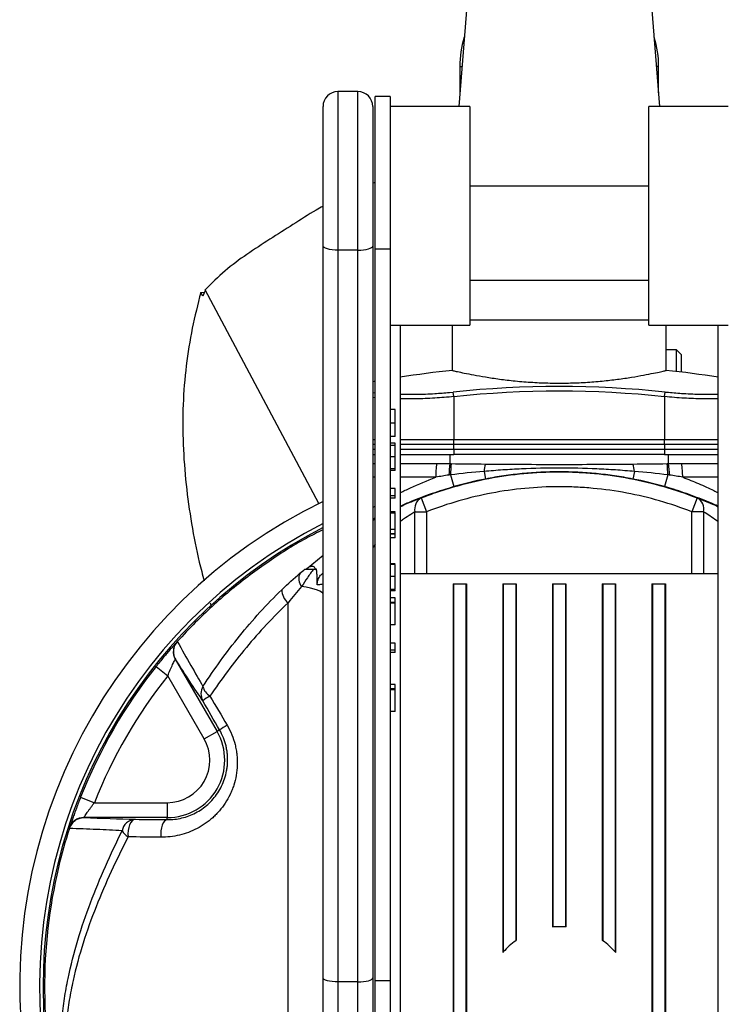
# Model space of a CAD drawing. Header units: millimetres. Extents: x 16 to 240, y 25 to 572.
# Tile 2 of 4: x 20 to 161, y 188 to 386. Entities that reach past the tile are written whole.
import ezdxf

# ---------------------------------------------------------------- set-up
doc = ezdxf.new("R2010")
doc.units = ezdxf.units.MM

msp = doc.modelspace()

# ---------------------------------------------------------------- linework, layer by layer
at = {"color": 7, "linetype": 'Continuous', "lineweight": 25}
for p, q in [((112.5, 424.35), (108.04, 368.57)), ((148.48, 368.57), (144.02, 424.35)), ((108.26, 376.59), (108.26, 371.32)), ((148.26, 371.32), (148.26, 376.59)), ((87.76, 371.57), (83.76, 371.57)), ((94.26, 370.57), (91.26, 370.57)), ((91.26, 339.95), (91.26, 370.57)), ((94.26, 370.57), (94.26, 339.95)), ((80.76, 340.5), (80.76, 368.57)), ((90.76, 368.57), (90.76, 340.5)), ((110.26, 368.57), (94.26, 368.57)), ((110.26, 368.57), (110.26, 324.57)), ((162.26, 368.57), (146.26, 368.57)), ((146.26, 346.57), (146.26, 368.57)), ((91.26, 353.3), (90.76, 353.16)), ((146.26, 352.57), (110.26, 352.57)), ((146.26, 324.57), (146.26, 346.57)), ((80.76, 193.3), (80.76, 340.5)), ((87.76, 339.67), (83.76, 339.67)), ((83.76, 339.67), (83.76, 192.47)), ((87.76, 192.47), (87.76, 339.67)), ((90.76, 340.5), (90.76, 193.3)), ((91.26, 339.95), (94.26, 339.95)), ((91.26, 192.75), (91.26, 339.95)), ((94.26, 339.95), (94.26, 192.75)), ((146.26, 333.57), (110.26, 333.57)), ((56.17, 331.15), (56.9, 331.23)), ((56.57, 330.4), (56.17, 331.15)), ((79.93, 288.71), (57.09, 331.7)), ((146.26, 325.57), (110.26, 325.57)), ((94.26, 324.57), (110.26, 324.57)), ((96.26, 324.57), (96.26, 148.57)), ((106.76, 324.57), (106.76, 315.46)), ((146.26, 324.57), (162.26, 324.57)), ((149.76, 315.46), (149.76, 324.57)), ((160.26, 148.57), (160.26, 324.57)), ((151.84, 319.59), (149.76, 319.59)), ((152.76, 318.67), (151.84, 319.59)), ((151.84, 315.24), (151.84, 319.59)), ((152.76, 318.67), (152.76, 315.14)), ((91.26, 313.29), (90.76, 313.2)), ((90.76, 311.02), (91.26, 310.98)), ((107.06, 310.2), (106.96, 311.12)), ((149.46, 310.2), (149.56, 311.12)), ((107.06, 310.2), (107.06, 301.57)), ((149.46, 310.2), (149.46, 301.57)), ((95.26, 307.64), (94.26, 307.64)), ((95.26, 304.88), (94.26, 304.88)), ((95.26, 302.2), (94.26, 302.2)), ((107.06, 300.57), (107.06, 301.57)), ((107.06, 301.57), (149.46, 301.57)), ((149.46, 300.57), (149.46, 301.57)), ((91.26, 300.57), (90.76, 300.57)), ((95.26, 300.81), (94.26, 300.81)), ((95.26, 300.4), (94.26, 300.4)), ((107.06, 300.57), (96.26, 300.57)), ((149.46, 300.57), (107.06, 300.57)), ((107.06, 299.57), (107.06, 300.57)), ((149.46, 299.57), (107.06, 299.57)), ((107.06, 299.57), (107.06, 298.57)), ((160.26, 300.57), (149.46, 300.57)), ((149.46, 300.57), (149.46, 299.57)), ((149.46, 299.57), (149.46, 298.57)), ((90.76, 298.57), (91.26, 298.57)), ((95.26, 298.06), (94.26, 298.06)), ((96.26, 298.57), (106.26, 298.57)), ((106.26, 298.57), (106.26, 296.73)), ((106.26, 298.57), (107.06, 298.57)), ((149.46, 298.57), (107.06, 298.57)), ((149.46, 298.57), (150.26, 298.57)), ((150.26, 296.73), (150.26, 298.57)), ((150.26, 298.57), (160.26, 298.57)), ((95.26, 295.68), (94.26, 295.68)), ((95.26, 295.37), (94.26, 295.37)), ((95.26, 295.37), (95.26, 295.68)), ((113.15, 295.15), (113.45, 293.63)), ((143.37, 295.15), (143.07, 293.63)), ((106.41, 294.46), (107.09, 292.09)), ((150.11, 294.46), (149.43, 292.09)), ((95.26, 291.72), (94.26, 291.72)), ((95.26, 290.24), (95.26, 291.72)), ((95.26, 290.24), (94.26, 290.24)), ((95.26, 289.77), (94.26, 289.77)), ((95.26, 289.77), (95.26, 290.24)), ((100.49, 289.82), (101.59, 287.02)), ((156.03, 289.82), (154.93, 287.02)), ((90.76, 285.26), (91.26, 285.53)), ((95.26, 287.04), (94.26, 287.04)), ((95.26, 286.74), (94.26, 286.74)), ((95.26, 283.45), (95.26, 286.74)), ((99.25, 287.02), (101.59, 287.02)), ((101.59, 287.02), (101.59, 274.57)), ((154.93, 274.57), (154.93, 287.02)), ((157.27, 287.02), (154.93, 287.02)), ((95.26, 283.45), (94.26, 283.45)), ((95.26, 282.63), (95.26, 283.45)), ((95.26, 282.63), (94.26, 282.63)), ((95.26, 282.53), (94.26, 282.53)), ((95.26, 281.81), (94.26, 281.81)), ((95.26, 281.81), (95.26, 282.53)), ((79.09, 275.48), (79.45, 275.48)), ((95.26, 276.56), (94.26, 276.56)), ((95.26, 276.46), (94.26, 276.46)), ((95.26, 274.04), (94.26, 274.04)), ((160.26, 274.57), (96.26, 274.57)), ((95.26, 271.43), (94.26, 271.43)), ((106.9, 272.57), (107.01, 272.57)), ((106.9, 272.57), (106.9, 148.57)), ((107.01, 272.57), (107.01, 148.57)), ((107.01, 272.57), (109.51, 272.57)), ((109.51, 272.57), (109.51, 148.57)), ((109.51, 272.57), (109.61, 272.57)), ((109.61, 272.57), (109.61, 148.57)), ((116.9, 272.57), (116.9, 198.37)), ((116.9, 272.57), (117.01, 272.57)), ((117.01, 272.57), (117.01, 198.49)), ((117.01, 272.57), (119.51, 272.57)), ((119.51, 272.57), (119.51, 200.76)), ((119.51, 272.57), (119.61, 272.57)), ((119.61, 272.57), (119.61, 200.83)), ((126.9, 272.57), (126.9, 203.51)), ((126.9, 272.57), (127.01, 272.57)), ((127.01, 272.57), (127.01, 203.52)), ((127.01, 272.57), (129.51, 272.57)), ((129.51, 272.57), (129.51, 203.52)), ((129.51, 272.57), (129.61, 272.57)), ((129.61, 272.57), (129.61, 203.51)), ((136.9, 272.57), (136.9, 200.83)), ((136.9, 272.57), (137.01, 272.57)), ((137.01, 272.57), (137.01, 200.76)), ((137.01, 272.57), (139.51, 272.57)), ((139.51, 272.57), (139.51, 198.49)), ((139.51, 272.57), (139.61, 272.57)), ((139.61, 272.57), (139.61, 198.37)), ((146.9, 272.57), (147.01, 272.57)), ((146.9, 272.57), (146.9, 148.57)), ((147.01, 272.57), (147.01, 148.57)), ((147.01, 272.57), (149.51, 272.57)), ((149.51, 272.57), (149.51, 148.57)), ((149.51, 272.57), (149.61, 272.57)), ((149.61, 272.57), (149.61, 148.57)), ((95.26, 271.13), (94.26, 271.13)), ((95.26, 269.73), (94.26, 269.73)), ((95.26, 271.13), (95.26, 271.26)), ((95.26, 268.81), (95.26, 269.73)), ((58.04, 268.74), (58.27, 268.02)), ((95.26, 268.81), (94.26, 268.81)), ((95.26, 268.66), (94.26, 268.66)), ((95.26, 268.66), (95.26, 268.81)), ((95.26, 264.3), (95.26, 268.66)), ((95.26, 264.3), (94.26, 264.3)), ((51.44, 260.93), (51.42, 260.91)), ((95.26, 260.64), (94.26, 260.64)), ((95.26, 259.17), (95.26, 260.64)), ((95.26, 259.17), (94.26, 259.17)), ((95.26, 258.7), (94.26, 258.7)), ((95.26, 258.7), (95.26, 259.17)), ((47.18, 255.9), (49.53, 254.04)), ((51.06, 257.41), (51.05, 257.4)), ((51.05, 257.4), (59.46, 242.85)), ((56.86, 241.35), (49.53, 254.04)), ((95.26, 252.32), (94.26, 252.32)), ((95.26, 251.39), (95.26, 252.32)), ((95.26, 251.39), (94.26, 251.39)), ((95.26, 251.25), (94.26, 251.25)), ((95.26, 251.25), (95.26, 251.39)), ((95.26, 246.88), (95.26, 251.25)), ((95.26, 246.88), (94.26, 246.88)), ((56.86, 241.35), (59.46, 242.85)), ((59.97, 243.14), (59.46, 242.85)), ((32.01, 229.62), (34.8, 228.52)), ((34.8, 228.52), (49.45, 228.52)), ((49.45, 228.52), (49.45, 225.52)), ((32.64, 225.52), (32.64, 225.52)), ((49.45, 225.52), (32.64, 225.52)), ((49.45, 225.11), (49.45, 225.52)), ((29.79, 223.45), (29.78, 223.43)), ((80.76, 163.54), (80.76, 193.3)), ((87.76, 192.47), (83.76, 192.47)), ((83.76, 192.47), (83.76, 165.9)), ((87.76, 165.9), (87.76, 192.47)), ((90.76, 193.3), (90.76, 163.54)), ((91.26, 192.75), (94.26, 192.75)), ((91.26, 165.12), (91.26, 192.75)), ((94.26, 192.75), (94.26, 165.12))]:
    msp.add_line(p, q, dxfattribs=at)
at = {"color": 8, "linetype": 'Continuous', "lineweight": 25}
for p, q in [((108.26, 376.59), (108.68, 376.59)), ((148.26, 376.59), (147.84, 376.59)), ((83.76, 371.57), (83.76, 339.67)), ((87.76, 339.67), (87.76, 371.57)), ((106.17, 311.06), (106.96, 311.12)), ((149.56, 311.12), (150.25, 311.07)), ((91.26, 309.99), (90.76, 310.03)), ((90.76, 301.57), (91.26, 301.57)), ((96.26, 301.57), (107.06, 301.57)), ((149.46, 301.57), (160.26, 301.57)), ((91.26, 299.57), (90.76, 299.57)), ((107.06, 299.57), (96.26, 299.57)), ((160.26, 299.57), (149.46, 299.57)), ((90.76, 296.74), (91.26, 296.74)), ((96.26, 296.74), (103.65, 296.74)), ((152.87, 296.74), (160.26, 296.74)), ((91.26, 293.99), (90.76, 293.99)), ((103.43, 293.99), (96.26, 293.99)), ((160.26, 293.99), (153.09, 293.99)), ((90.76, 287.89), (91.26, 288.18)), ((99.25, 274.57), (99.25, 287.02)), ((157.27, 287.02), (157.27, 274.57)), ((91.26, 280.45), (90.76, 279.88)), ((77.35, 275.49), (80.76, 278.32))]:
    msp.add_line(p, q, dxfattribs=at)
at = {"color": 7, "linetype": 'Continuous', "lineweight": 25, "flags": 128}
for points in [[(83.76, 339.67), (83.17, 339.69), (82.61, 339.74), (82.09, 339.81), (81.64, 339.92), (81.27, 340.04), (80.99, 340.19), (80.82, 340.34), (80.76, 340.5)], [(87.76, 339.67), (88.34, 339.69), (88.91, 339.74), (89.43, 339.81), (89.88, 339.92), (90.25, 340.04), (90.53, 340.19), (90.7, 340.34), (90.76, 340.5)], [(80.76, 270.41), (80.69, 270.64), (80.47, 270.87), (80.11, 271.09), (79.62, 271.3), (78.99, 271.5), (78.25, 271.69), (77.4, 271.85), (76.45, 271.99)], [(42.97, 225.17), (42.66, 225.09), (42.36, 224.87), (42.09, 224.53), (41.87, 224.08), (41.69, 223.53), (41.58, 222.93), (41.53, 222.28), (41.55, 221.64)], [(49.45, 225.11), (49.16, 225.03), (48.89, 224.81), (48.64, 224.47), (48.44, 224.01), (48.27, 223.47), (48.17, 222.86), (48.12, 222.21), (48.14, 221.57)], [(83.76, 192.47), (83.17, 192.49), (82.61, 192.53), (82.09, 192.61), (81.64, 192.71), (81.27, 192.84), (80.99, 192.98), (80.82, 193.14), (80.76, 193.3)], [(87.76, 192.47), (88.34, 192.49), (88.91, 192.53), (89.43, 192.61), (89.88, 192.71), (90.25, 192.84), (90.53, 192.98), (90.7, 193.14), (90.76, 193.3)]]:
    msp.add_lwpolyline(points, dxfattribs=at)
at = {"color": 7, "linetype": 'Continuous', "lineweight": 25}
for centre, radius, start, end in [((128.26, 376.59), 20, 162.8031, 180), ((128.26, 376.59), 20, 0, 17.1969), ((83.76, 368.57), 3, 90, 180), ((87.76, 368.57), 3, 0, 90), ((128.26, 106.57), 210, 95.8703, 98.7649), ((128.26, 106.57), 210, 81.2351, 84.1297), ((128.26, 106.57), 205.66, 84.0561, 95.9439), ((128.26, 106.57), 204.72, 84.0561, 95.9439), ((116.12, 294.35), 12.69, 169.1576, 181.636), ((127.05, 294), 20.97, 172.5299, 178.86), ((130.22, 294.04), 23.82, 173.5397, 178.9897), ((118.6, 294.89), 5.46, 161.3892, 177.2825), ((137.92, 294.89), 5.46, 2.7175, 18.6108), ((126.3, 294.04), 23.82, 1.0103, 6.4603), ((129.46, 294), 20.97, 1.14, 7.4701), ((140.4, 294.35), 12.69, 358.364, 10.8424), ((101.68, 287.61), 2.5, 118.3185, 193.6002), ((154.84, 287.61), 2.5, 346.3998, 61.6815), ((128.26, 191.57), 108.5, 115.9628, 260.6192), ((128.26, 191.57), 108.5, 279.3808, 64.0372), ((128.26, 191.57), 104.5, 117.0357, 260.6192), ((128.26, 191.57), 103.81, 117.2301, 180), ((128.26, 191.57), 103.81, 180, 62.7699), ((128.26, 191.57), 104.5, 279.3808, 62.9643), ((78.29, 273.57), 2.42, 153.0965, 220.6336), ((75.71, 271.3), 3.24, 178.8219, 232.2466), ((53.65, 258.9), 3, 137.9386, 210.0091), ((128.26, 191.57), 103.5, 141.5703, 158.4297), ((128.26, 191.57), 100.5, 141.5703, 158.4297), ((59.11, 250.43), 2.91, 149.6178, 209.3698), ((59.74, 252.71), 3.24, 194.4498, 238.0411), ((62.7, 241.29), 9.86, 118.3207, 128.4207), ((69, 230.45), 15.58, 118.8883, 125.4328), ((49.45, 237.07), 11.55, 270, 30), ((49.45, 237.07), 8.55, 270, 30), ((32.64, 222.52), 3, 89.9909, 162.0614), ((43.1, 222.37), 2.8, 92.8017, 169.7859), ((43.52, 224.76), 3.69, 210.767, 237.7149), ((128.26, 188.57), 15, 94.7802, 95.1821), ((128.26, 188.57), 15, 85.2198, 94.7802), ((128.26, 188.57), 15, 84.8179, 85.2198), ((128.26, 188.57), 15, 125.6853, 138.5904), ((128.26, 188.57), 15, 125.1939, 125.6853), ((128.26, 188.57), 15, 54.3147, 54.8061), ((128.26, 188.57), 15, 41.4096, 54.3147), ((128.26, 188.57), 15, 138.5904, 139.1994), ((128.26, 188.57), 15, 40.8006, 41.4096)]:
    msp.add_arc(centre, radius, start, end, dxfattribs=at)
for points, knots in [([(80.76, 348.51), (80.29, 348.25), (78.23, 347.1), (74.72, 344.79), (70.05, 341.87), (65.45, 338.85), (60.96, 335.62), (58.38, 333.01), (57.09, 331.7)], [0, 0, 0, 0, 0.055079, 0.244048, 0.43277, 0.622499, 0.811895, 1, 1, 1, 1]), ([(56.17, 331.15), (55.57, 328.78), (54.38, 324.02), (53.16, 316.47), (52.52, 308.63), (52.54, 300.59), (53.15, 292.56), (54.26, 284.63), (55.51, 278.16), (56.52, 274.41), (56.85, 273.17)], [0, 0, 0, 0, 0.134184, 0.268367, 0.402627, 0.536799, 0.671088, 0.802931, 0.934774, 1, 1, 1, 1]), ([(106.78, 315.46), (106.82, 315.46), (106.9, 315.44), (107.73, 315.25), (109.1, 314.95), (111, 314.57), (113.39, 314.15), (116.21, 313.72), (119.41, 313.34), (122.85, 313.06), (126.46, 312.91), (130.05, 312.91), (133.58, 313.05), (136.92, 313.32), (140.05, 313.69), (142.87, 314.1), (145.32, 314.54), (147.3, 314.93), (148.75, 315.24), (149.62, 315.44), (149.7, 315.46), (149.74, 315.46)], [0, 0, 0, 0, 0.047203, 0.100421, 0.152043, 0.205104, 0.257813, 0.312005, 0.365437, 0.420466, 0.473015, 0.527162, 0.578528, 0.631364, 0.683167, 0.736397, 0.789522, 0.844173, 0.89745, 0.952339, 1, 1, 1, 1]), ([(96.26, 310.71), (97.36, 310.69), (99.58, 310.66), (102.96, 310.77), (105.19, 310.97), (106.17, 311.06)], [0, 0, 0, 0, 0.351835, 0.714296, 1, 1, 1, 1]), ([(150.25, 311.07), (151.25, 310.98), (153.51, 310.78), (156.92, 310.66), (159.16, 310.69), (160.26, 310.7)], [0, 0, 0, 0, 0.287033, 0.65157, 1, 1, 1, 1]), ([(95.26, 304.88), (95.26, 304.94), (95.26, 305.07), (95.26, 305.25), (95.26, 305.44), (95.26, 305.62), (95.26, 305.79), (95.26, 305.96), (95.26, 306.12), (95.26, 306.28), (95.26, 306.44), (95.26, 306.58), (95.26, 306.72), (95.26, 306.85), (95.26, 306.97), (95.26, 307.08), (95.26, 307.18), (95.26, 307.28), (95.26, 307.36), (95.26, 307.44), (95.26, 307.5), (95.26, 307.55), (95.26, 307.59), (95.26, 307.62), (95.26, 307.63), (95.26, 307.64), (95.26, 307.64)], [0, 0, 0, 0, 0.033788, 0.067226, 0.099841, 0.132545, 0.16513, 0.198011, 0.23128, 0.265044, 0.299216, 0.334359, 0.369695, 0.406258, 0.443804, 0.482982, 0.523085, 0.565267, 0.609343, 0.656393, 0.705887, 0.758326, 0.813833, 0.872795, 0.934723, 1, 1, 1, 1]), ([(95.26, 302.2), (95.26, 302.2), (95.26, 302.21), (95.26, 302.22), (95.26, 302.25), (95.26, 302.29), (95.26, 302.33), (95.26, 302.39), (95.26, 302.46), (95.26, 302.54), (95.26, 302.63), (95.26, 302.72), (95.26, 302.83), (95.26, 302.95), (95.26, 303.07), (95.26, 303.2), (95.26, 303.34), (95.26, 303.49), (95.26, 303.65), (95.26, 303.81), (95.26, 303.98), (95.26, 304.15), (95.26, 304.33), (95.26, 304.51), (95.26, 304.69), (95.26, 304.82), (95.26, 304.88)], [0, 0, 0, 0, 0.06859, 0.133236, 0.194298, 0.251261, 0.304491, 0.354209, 0.400451, 0.443378, 0.483979, 0.523213, 0.561001, 0.597856, 0.633471, 0.668265, 0.702638, 0.736825, 0.77043, 0.803572, 0.835925, 0.86847, 0.900854, 0.933471, 0.96626, 1, 1, 1, 1]), ([(95.26, 300.33), (95.26, 300.37), (95.26, 300.45), (95.26, 300.54), (95.26, 300.63), (95.26, 300.69), (95.26, 300.74), (95.26, 300.78), (95.26, 300.8), (95.26, 300.81), (95.26, 300.81)], [0, 0, 0, 0, 0.128136, 0.254173, 0.378112, 0.501712, 0.623986, 0.747096, 0.872875, 1, 1, 1, 1]), ([(95.26, 298.06), (95.26, 298.17), (95.26, 298.37), (95.26, 298.68), (95.26, 298.97), (95.26, 299.25), (95.26, 299.51), (95.26, 299.74), (95.26, 299.94), (95.26, 300.1), (95.26, 300.23), (95.26, 300.33), (95.26, 300.39), (95.26, 300.39), (95.26, 300.4)], [0, 0, 0, 0, 0.0902542, 0.1785398, 0.266093, 0.354631, 0.4418862, 0.5257469, 0.6081136, 0.6901973, 0.7708215, 0.8483262, 0.9240117, 1, 1, 1, 1]), ([(95.26, 295.68), (95.26, 295.7), (95.26, 295.74), (95.26, 295.82), (95.26, 295.9), (95.26, 296.01), (95.26, 296.12), (95.26, 296.25), (95.26, 296.39), (95.26, 296.55), (95.26, 296.71), (95.26, 296.88), (95.26, 297.06), (95.26, 297.25), (95.26, 297.44), (95.26, 297.64), (95.26, 297.85), (95.26, 297.99), (95.26, 298.06)], [0, 0, 0, 0, 0.072625, 0.141977, 0.208985, 0.273957, 0.336889, 0.398745, 0.460116, 0.520825, 0.580994, 0.640152, 0.698622, 0.757271, 0.816427, 0.876254, 0.937165, 1, 1, 1, 1]), ([(143.37, 295.15), (142.12, 295.26), (140.86, 295.36), (138.34, 295.53), (137.08, 295.6), (133.29, 295.77), (130.77, 295.83), (125.73, 295.83), (123.21, 295.77), (119.44, 295.6), (118.18, 295.53), (115.66, 295.36), (114.4, 295.26), (113.15, 295.15)], [0, 0, 0, 0, 0.125, 0.125, 0.25, 0.25, 0.5, 0.5, 0.75, 0.75, 0.875, 0.875, 1, 1, 1, 1]), ([(113.42, 296.64), (115.9, 296.61), (118.37, 296.59), (123.31, 296.58), (125.79, 296.58), (130.73, 296.58), (133.21, 296.58), (138.15, 296.59), (140.62, 296.61), (143.09, 296.64)], [0, 0, 0, 0, 0.25, 0.25, 0.5, 0.5, 0.75, 0.75, 1, 1, 1, 1]), ([(100.49, 289.82), (101.6, 290.25), (102.72, 290.66), (104.98, 291.43), (106.12, 291.78), (109.53, 292.77), (111.82, 293.31), (116.45, 294.19), (118.78, 294.52), (123.48, 294.96), (125.85, 295.07), (129.43, 295.07), (130.63, 295.05), (133.01, 294.93), (134.2, 294.85), (137.75, 294.52), (140.09, 294.18), (147.04, 292.87), (151.58, 291.56), (156.03, 289.82)], [0, 0, 0, 0, 0.0625, 0.0625, 0.125, 0.125, 0.25, 0.25, 0.375, 0.375, 0.5, 0.5, 0.5625, 0.5625, 0.625, 0.625, 0.75, 0.75, 1, 1, 1, 1]), ([(143.07, 293.63), (141.85, 293.87), (140.63, 294.08), (138.17, 294.44), (136.94, 294.59), (134.47, 294.83), (133.24, 294.92), (130.76, 295.04), (129.51, 295.07), (127.02, 295.07), (125.78, 295.04), (123.3, 294.92), (122.06, 294.83), (119.59, 294.59), (118.35, 294.44), (115.89, 294.08), (114.67, 293.87), (113.45, 293.63)], [0, 0, 0, 0, 0.125, 0.125, 0.25, 0.25, 0.375, 0.375, 0.5, 0.5, 0.625, 0.625, 0.75, 0.75, 0.875, 0.875, 1, 1, 1, 1]), ([(107.09, 292.09), (105.61, 291.64), (102.65, 290.73), (99, 289.35), (96.99, 288.46), (96.26, 288.13)], [0, 0, 0, 0, 0.388464, 0.777178, 1, 1, 1, 1]), ([(154.93, 287.02), (150.66, 288.7), (146.29, 289.96), (139.6, 291.22), (137.34, 291.54), (133.93, 291.86), (132.79, 291.94), (130.49, 292.05), (129.34, 292.07), (125.9, 292.07), (123.62, 291.96), (119.11, 291.53), (116.87, 291.21), (110.22, 289.95), (105.86, 288.7), (101.59, 287.02)], [0, 0, 0, 0, 0.25, 0.25, 0.375, 0.375, 0.4375, 0.4375, 0.5, 0.5, 0.625, 0.625, 0.75, 0.75, 1, 1, 1, 1]), ([(160.26, 288.14), (159.95, 288.28), (158.44, 288.97), (155.41, 290.15), (152.06, 291.32), (150.03, 291.92), (149.43, 292.09)], [0, 0, 0, 0, 0.096712, 0.469668, 0.842421, 1, 1, 1, 1]), ([(96.26, 288.06), (96.39, 288.13), (97.41, 288.61), (98.95, 289.23), (100.05, 289.65), (100.49, 289.82)], [0, 0, 0, 0, 0.082871, 0.635641, 1, 1, 1, 1]), ([(156.03, 289.82), (156.22, 289.74), (157.01, 289.45), (158.43, 288.89), (159.75, 288.29), (160.26, 288.06)], [0, 0, 0, 0, 0.170039, 0.677622, 1, 1, 1, 1]), ([(91.26, 285.81), (91.19, 285.77), (91, 285.68), (90.85, 285.6), (90.76, 285.56)], [0, 0, 0, 0, 0.398297, 1, 1, 1, 1]), ([(95.26, 286.91), (95.26, 286.92), (95.26, 287.06), (95.26, 287.05), (95.26, 287.04)], [0, 0, 0, 0, 0.0236455, 1, 1, 1, 1]), ([(80.76, 283.41), (79.62, 282.85), (75.68, 280.91), (69.36, 276.81), (61.89, 271.18), (55.97, 265.8), (52.65, 262.23), (51.46, 260.95)], [0, 0, 0, 0, 0.102816, 0.354759, 0.606701, 0.858644, 1, 1, 1, 1]), ([(78.88, 275.48), (78.66, 275.24), (78.44, 274.96), (78.03, 274.38), (77.83, 274.08), (77.23, 273.18), (76.84, 272.58), (76.45, 271.99)], [0, 0, 0, 0, 0.25, 0.25, 0.5, 0.5, 1, 1, 1, 1]), ([(77.34, 275.48), (77.46, 275.48), (78.13, 275.48), (78.66, 275.48), (79.09, 275.48)], [0, 0, 0, 0, 0.178481, 1, 1, 1, 1]), ([(79.27, 275.48), (79.22, 275.59), (79.17, 275.68), (79.05, 275.84), (78.98, 275.91), (78.83, 276), (78.75, 276.04), (78.59, 276.07), (78.5, 276.07), (78.33, 276.05), (78.24, 276.03), (78.06, 275.96), (77.97, 275.92), (77.71, 275.77), (77.53, 275.64), (77.35, 275.49)], [0, 0, 0, 0, 0.125, 0.125, 0.25, 0.25, 0.375, 0.375, 0.5, 0.5, 0.625, 0.625, 0.75, 0.75, 1, 1, 1, 1]), ([(79.56, 272.32), (79.57, 272.59), (79.58, 272.85), (79.58, 273.39), (79.58, 273.66), (79.56, 274.2), (79.55, 274.47), (79.51, 274.99), (79.48, 275.24), (79.45, 275.48)], [0, 0, 0, 0, 0.25, 0.25, 0.5, 0.5, 0.75, 0.75, 1, 1, 1, 1]), ([(95.26, 274.04), (95.26, 274.13), (95.26, 274.3), (95.26, 274.55), (95.26, 274.79), (95.26, 275.02), (95.26, 275.23), (95.26, 275.43), (95.26, 275.62), (95.26, 275.79), (95.26, 275.95), (95.26, 276.09), (95.26, 276.2), (95.26, 276.3), (95.26, 276.37), (95.26, 276.42), (95.26, 276.45), (95.26, 276.46), (95.26, 276.46)], [0, 0, 0, 0, 0.0694796, 0.136525, 0.2008009, 0.2639832, 0.3257111, 0.3872705, 0.4494928, 0.5129552, 0.5762664, 0.637575, 0.6979011, 0.7575583, 0.8165875, 0.8766458, 0.9372859, 1, 1, 1, 1]), ([(79.56, 272.32), (79.6, 272.67), (79.69, 273.36), (80.14, 274.21), (80.59, 274.56), (80.76, 274.7)], [0, 0, 0, 0, 0.381507, 0.763197, 1, 1, 1, 1]), ([(95.26, 271.43), (95.26, 271.44), (95.26, 271.45), (95.26, 271.49), (95.26, 271.55), (95.26, 271.64), (95.26, 271.75), (95.26, 271.88), (95.26, 272.03), (95.26, 272.21), (95.26, 272.39), (95.26, 272.6), (95.26, 272.81), (95.26, 273.04), (95.26, 273.27), (95.26, 273.52), (95.26, 273.78), (95.26, 273.95), (95.26, 274.04)], [0, 0, 0, 0, 0.068791, 0.135103, 0.198979, 0.261904, 0.323495, 0.385195, 0.446969, 0.509765, 0.572251, 0.633405, 0.693251, 0.752583, 0.812579, 0.873275, 0.93555, 1, 1, 1, 1]), ([(56.6, 251.91), (58.9, 255.41), (61.35, 258.79), (66.61, 265.3), (69.43, 268.41), (72.47, 271.36)], [0, 0, 0, 0, 0.5, 0.5, 1, 1, 1, 1]), ([(80.76, 272.48), (80.76, 272.46), (80.66, 272.44), (80.35, 272.4), (80.23, 272.39), (79.93, 272.36), (79.75, 272.34), (79.56, 272.32)], [0, 0, 0, 0, 0.5, 0.5, 0.75, 0.75, 1, 1, 1, 1]), ([(73.73, 268.73), (70.73, 265.88), (67.95, 262.88), (62.74, 256.6), (60.31, 253.34), (58.03, 249.96)], [0, 0, 0, 0, 0.5, 0.5, 1, 1, 1, 1]), ([(51.42, 260.91), (51.42, 260.91), (51.41, 260.9), (51.37, 260.86), (51.35, 260.83), (51.25, 260.72), (51.16, 260.62), (50.98, 260.42), (50.91, 260.35), (50.77, 260.18), (50.69, 260.09), (50.44, 259.81), (50.26, 259.6), (49.95, 259.25), (49.85, 259.13), (49.63, 258.88), (49.52, 258.74), (49.18, 258.34), (48.94, 258.06), (48.45, 257.47), (48.19, 257.16), (47.69, 256.54), (47.44, 256.23), (47.18, 255.9)], [0, 0, 0, 0, 0.0625, 0.0625, 0.125, 0.125, 0.25, 0.25, 0.3125, 0.3125, 0.375, 0.375, 0.5, 0.5, 0.5625, 0.5625, 0.625, 0.625, 0.75, 0.75, 0.875, 0.875, 1, 1, 1, 1]), ([(51.44, 260.93), (51.22, 260.69), (51.05, 260.43), (50.79, 259.85), (50.71, 259.54), (50.66, 259.07), (50.66, 258.91), (50.67, 258.6), (50.69, 258.44), (50.76, 258.14), (50.8, 257.98), (50.91, 257.69), (50.98, 257.55), (51.06, 257.41)], [0, 0, 0, 0, 0.25, 0.25, 0.5, 0.5, 0.625, 0.625, 0.75, 0.75, 0.875, 0.875, 1, 1, 1, 1]), ([(51.46, 260.95), (52.42, 259.27), (53.33, 257.65), (55.06, 254.62), (55.86, 253.19), (56.6, 251.91)], [0, 0, 0, 0, 0.5, 0.5, 1, 1, 1, 1]), ([(49.53, 254.04), (49.69, 254.45), (49.86, 254.84), (50.19, 255.62), (50.36, 255.98), (50.58, 256.46), (50.66, 256.61), (50.78, 256.87), (50.84, 256.99), (50.94, 257.19), (50.98, 257.26), (51.03, 257.37), (51.05, 257.4), (51.05, 257.4)], [0, 0, 0, 0, 0.25, 0.25, 0.5, 0.5, 0.625, 0.625, 0.75, 0.75, 0.875, 0.875, 1, 1, 1, 1]), ([(61.47, 244.09), (62.19, 242.86), (62.73, 241.56), (63.16, 239.86), (63.23, 239.51), (63.36, 238.82), (63.4, 238.47), (63.51, 237.44), (63.54, 236.75), (63.49, 235.37), (63.42, 234.68), (63.18, 233.33), (63.02, 232.68), (62.71, 231.72), (62.6, 231.4), (62.35, 230.78), (62.21, 230.47), (61.78, 229.57), (61.46, 228.99), (60.74, 227.9), (60.35, 227.38), (59.71, 226.63), (59.49, 226.39), (59.04, 225.93), (58.81, 225.71), (58.09, 225.06), (57.59, 224.67), (56.55, 223.94), (56, 223.61), (54.3, 222.72), (53.13, 222.28), (51.29, 221.85), (50.67, 221.73), (49.41, 221.59), (48.78, 221.56), (48.14, 221.57)], [0, 0, 0, 0, 0.125, 0.125, 0.15625, 0.15625, 0.1875, 0.1875, 0.25, 0.25, 0.3125, 0.3125, 0.375, 0.375, 0.40625, 0.40625, 0.4375, 0.4375, 0.5, 0.5, 0.5625, 0.5625, 0.59375, 0.59375, 0.625, 0.625, 0.6875, 0.6875, 0.75, 0.75, 0.875, 0.875, 0.9375, 0.9375, 1, 1, 1, 1]), ([(49.45, 225.11), (49.95, 225.11), (50.44, 225.13), (51.42, 225.24), (51.9, 225.33), (53.33, 225.67), (54.25, 226.01), (55.57, 226.7), (56, 226.96), (56.81, 227.53), (57.21, 227.83), (57.96, 228.51), (58.32, 228.87), (58.99, 229.65), (59.3, 230.06), (59.87, 230.92), (60.13, 231.38), (60.6, 232.33), (60.8, 232.83), (61.14, 233.85), (61.28, 234.37), (61.43, 235.18), (61.47, 235.45), (61.53, 236.01), (61.56, 236.29), (61.59, 237.13), (61.58, 237.69), (61.5, 238.53), (61.47, 238.81), (61.37, 239.38), (61.32, 239.66), (60.98, 241.06), (60.55, 242.13), (59.97, 243.14)], [0, 0, 0, 0, 0.0625, 0.0625, 0.125, 0.125, 0.25, 0.25, 0.3125, 0.3125, 0.375, 0.375, 0.4375, 0.4375, 0.5, 0.5, 0.5625, 0.5625, 0.625, 0.625, 0.6875, 0.6875, 0.71875, 0.71875, 0.75, 0.75, 0.8125, 0.8125, 0.84375, 0.84375, 0.875, 0.875, 1, 1, 1, 1]), ([(32.01, 229.62), (31.86, 229.24), (31.71, 228.86), (31.42, 228.11), (31.28, 227.74), (31.02, 227.02), (30.89, 226.67), (30.65, 226), (30.54, 225.69), (30.39, 225.25), (30.34, 225.11), (30.25, 224.85), (30.21, 224.72), (30.09, 224.36), (30.02, 224.16), (29.91, 223.82), (29.87, 223.69), (29.81, 223.5), (29.79, 223.45), (29.79, 223.45)], [0, 0, 0, 0, 0.125, 0.125, 0.25, 0.25, 0.375, 0.375, 0.5, 0.5, 0.5625, 0.5625, 0.625, 0.625, 0.75, 0.75, 0.875, 0.875, 1, 1, 1, 1]), ([(32.64, 225.52), (32.65, 225.53), (32.66, 225.55), (32.73, 225.65), (32.78, 225.73), (32.96, 226), (33.13, 226.25), (33.43, 226.69), (33.54, 226.84), (33.77, 227.16), (33.89, 227.33), (34.14, 227.66), (34.27, 227.83), (34.53, 228.18), (34.66, 228.35), (34.8, 228.52)], [0, 0, 0, 0, 0.125, 0.125, 0.25, 0.25, 0.5, 0.5, 0.625, 0.625, 0.75, 0.75, 0.875, 0.875, 1, 1, 1, 1]), ([(29.78, 223.43), (29.83, 223.58), (29.89, 223.73), (30.04, 224.01), (30.12, 224.15), (30.31, 224.4), (30.41, 224.53), (30.64, 224.75), (30.76, 224.85), (31.01, 225.03), (31.15, 225.12), (31.43, 225.26), (31.57, 225.32), (32.02, 225.46), (32.33, 225.51), (32.64, 225.52)], [0, 0, 0, 0, 0.125, 0.125, 0.25, 0.25, 0.375, 0.375, 0.5, 0.5, 0.625, 0.625, 0.75, 0.75, 1, 1, 1, 1]), ([(29.76, 223.34), (28.92, 220.76), (26, 210.31), (23.73, 190.9), (26.47, 169.59), (31.19, 155.2), (34.66, 147.24), (38.62, 139.51), (44.49, 130.32), (52.85, 120.28), (62.38, 111.4), (70.16, 105.78), (74.64, 103.04), (75.48, 102.54)], [0.6758647, 0.6758647, 0.6758647, 0.6758647, 0.6880352, 0.7242071, 0.7603789, 0.7784649, 0.7875079, 0.7965508, 0.8146368, 0.8327227, 0.8508087, 0.8688946, 0.872994, 0.872994, 0.872994, 0.872994]), ([(73, 109.06), (68.24, 112.12), (63.73, 115.45), (57.34, 120.88), (55.27, 122.77), (52.27, 125.71), (51.29, 126.71), (49.36, 128.76), (48.41, 129.8), (45.63, 133), (43.87, 135.2), (40.56, 139.75), (39.01, 142.1), (36.86, 145.75), (36.18, 147), (34.87, 149.53), (34.25, 150.82), (32.51, 154.72), (31.51, 157.37), (30.27, 161.44), (29.9, 162.81), (29.42, 164.88), (29.27, 165.58), (28.99, 166.98), (28.86, 167.68), (28.29, 171.2), (28.04, 173.99), (27.88, 179.55), (27.99, 182.31), (28.32, 185.74), (28.4, 186.43), (28.57, 187.79), (28.66, 188.47), (28.97, 190.49), (29.21, 191.82), (30.03, 195.77), (30.7, 198.34), (32.22, 203.42), (33.08, 205.92), (34.94, 210.85), (35.95, 213.3), (38.07, 218.12), (39.19, 220.5), (40.34, 222.87)], [0, 0, 0, 0, 0.125, 0.125, 0.1875, 0.1875, 0.21875, 0.21875, 0.25, 0.25, 0.3125, 0.3125, 0.375, 0.375, 0.40625, 0.40625, 0.4375, 0.4375, 0.5, 0.5, 0.53125, 0.53125, 0.546875, 0.546875, 0.5625, 0.5625, 0.625, 0.625, 0.6875, 0.6875, 0.703125, 0.703125, 0.71875, 0.71875, 0.75, 0.75, 0.8125, 0.8125, 0.875, 0.875, 0.9375, 0.9375, 1, 1, 1, 1]), ([(40.34, 222.87), (38.69, 222.96), (36.97, 223.04), (33.43, 223.2), (31.61, 223.27), (29.76, 223.34)], [0, 0, 0, 0, 0.5, 0.5, 1, 1, 1, 1]), ([(41.55, 221.64), (40.38, 219.34), (39.25, 217.04), (37.1, 212.36), (36.07, 209.99), (34.18, 205.19), (33.3, 202.76), (31.74, 197.81), (31.06, 195.3), (30.21, 191.44), (29.96, 190.14), (29.63, 188.16), (29.53, 187.5), (29.35, 186.16), (29.27, 185.49), (28.92, 182.12), (28.8, 179.41), (28.92, 173.95), (29.17, 171.2), (29.73, 167.74), (29.86, 167.05), (30.14, 165.67), (30.29, 164.99), (30.77, 162.94), (31.14, 161.6), (32.38, 157.61), (33.38, 155), (35.13, 151.18), (35.76, 149.91), (37.07, 147.44), (37.76, 146.22), (39.91, 142.65), (41.47, 140.36), (44.78, 135.93), (46.53, 133.79), (49.31, 130.69), (50.25, 129.68), (52.17, 127.69), (53.15, 126.72), (56.14, 123.87), (58.19, 122.05), (64.54, 116.8), (69.02, 113.58), (73.73, 110.63)], [0, 0, 0, 0, 0.0625, 0.0625, 0.125, 0.125, 0.1875, 0.1875, 0.25, 0.25, 0.28125, 0.28125, 0.296875, 0.296875, 0.3125, 0.3125, 0.375, 0.375, 0.4375, 0.4375, 0.453125, 0.453125, 0.46875, 0.46875, 0.5, 0.5, 0.5625, 0.5625, 0.59375, 0.59375, 0.625, 0.625, 0.6875, 0.6875, 0.75, 0.75, 0.78125, 0.78125, 0.8125, 0.8125, 0.875, 0.875, 1, 1, 1, 1])]:
    msp.add_open_spline(points, degree=3, knots=knots, dxfattribs=at)
for points in [[(57.09, 331.7), (56.92, 331.27), (56.74, 330.84), (56.57, 330.4)], [(103.65, 296.74), (104.52, 296.74), (105.39, 296.73), (106.26, 296.73)], [(106.26, 296.73), (106.36, 296.73), (106.46, 296.72), (106.55, 296.72)], [(113.15, 295.15), (110.9, 294.97), (108.65, 294.75), (106.41, 294.46)], [(106.55, 296.72), (108.85, 296.7), (111.14, 296.67), (113.42, 296.64)], [(143.09, 296.64), (145.38, 296.67), (147.67, 296.7), (149.96, 296.72)], [(150.11, 294.46), (147.87, 294.75), (145.62, 294.97), (143.37, 295.15)], [(149.96, 296.72), (150.06, 296.72), (150.16, 296.73), (150.26, 296.73)], [(150.26, 296.73), (151.13, 296.73), (152, 296.74), (152.87, 296.74)], [(106.09, 294.42), (105.2, 294.29), (104.31, 294.15), (103.43, 293.99)], [(106.41, 294.46), (106.3, 294.45), (106.19, 294.43), (106.09, 294.42)], [(113.45, 293.63), (111.31, 293.21), (109.19, 292.7), (107.09, 292.09)], [(149.43, 292.09), (147.32, 292.7), (145.2, 293.21), (143.07, 293.63)], [(150.43, 294.42), (150.33, 294.43), (150.22, 294.45), (150.11, 294.46)], [(153.09, 293.99), (152.21, 294.15), (151.32, 294.29), (150.43, 294.42)], [(76.13, 274.67), (76.46, 274.94), (76.79, 275.21), (77.11, 275.48)], [(77.11, 275.48), (77.19, 275.48), (77.27, 275.48), (77.34, 275.48)], [(77.34, 275.48), (77.34, 275.49), (77.35, 275.49), (77.35, 275.49)], [(79.45, 275.48), (79.39, 275.48), (79.33, 275.48), (79.27, 275.48)], [(72.47, 271.36), (73.71, 272.57), (74.94, 273.67), (76.13, 274.67)], [(76.45, 271.99), (75.56, 270.99), (74.64, 269.9), (73.73, 268.73)], [(73.73, 110.63), (73.73, 163.15), (73.73, 215.86), (73.73, 268.73)], [(51.44, 260.93), (51.44, 260.94), (51.45, 260.95), (51.46, 260.95)], [(56.58, 249.01), (54.99, 251.37), (53.11, 254.24), (51.06, 257.41)], [(58.03, 249.96), (59.18, 248.01), (60.32, 246.05), (61.47, 244.09)], [(59.97, 243.14), (58.84, 245.1), (57.71, 247.05), (56.58, 249.01)], [(32.64, 225.52), (36.26, 225.4), (39.73, 225.29), (42.97, 225.17)], [(42.97, 225.17), (45.1, 225.15), (47.27, 225.13), (49.45, 225.11)], [(29.75, 223.34), (29.76, 223.37), (29.77, 223.4), (29.78, 223.43)], [(48.14, 221.57), (45.92, 221.59), (43.72, 221.61), (41.55, 221.64)]]:
    msp.add_open_spline(points, degree=3, dxfattribs=at)
at = {"color": 8, "linetype": 'Continuous', "lineweight": 25}
for points, knots in [([(107.06, 310.2), (105.78, 310.09), (103.19, 309.86), (99.53, 309.73), (97.3, 309.76), (96.26, 309.77)], [0, 0, 0, 0, 0.342375, 0.694695, 1, 1, 1, 1]), ([(160.26, 309.77), (159.22, 309.76), (157.03, 309.73), (153.36, 309.86), (150.77, 310.08), (149.46, 310.2)], [0, 0, 0, 0, 0.305516, 0.647781, 1, 1, 1, 1]), ([(96.26, 290.83), (96.95, 291.18), (99.17, 292.3), (101.69, 293.3), (103.43, 293.99)], [0, 0, 0, 0, 0.310783, 1, 1, 1, 1]), ([(153.09, 293.99), (154.16, 293.57), (156.32, 292.72), (158.72, 291.64), (159.96, 291), (160.26, 290.84)], [0, 0, 0, 0, 0.430047, 0.860219, 1, 1, 1, 1]), ([(99.25, 287.02), (98.98, 286.86), (98.3, 286.45), (97.23, 285.75), (96.49, 285.18), (96.26, 285.01)], [0, 0, 0, 0, 0.309399, 0.790071, 1, 1, 1, 1]), ([(160.26, 285.02), (159.8, 285.35), (158.88, 286.03), (157.87, 286.67), (157.39, 286.95), (157.27, 287.02)], [0, 0, 0, 0, 0.420928, 0.856529, 1, 1, 1, 1])]:
    msp.add_open_spline(points, degree=3, knots=knots, dxfattribs=at)

doc.saveas('drawing.dxf')
